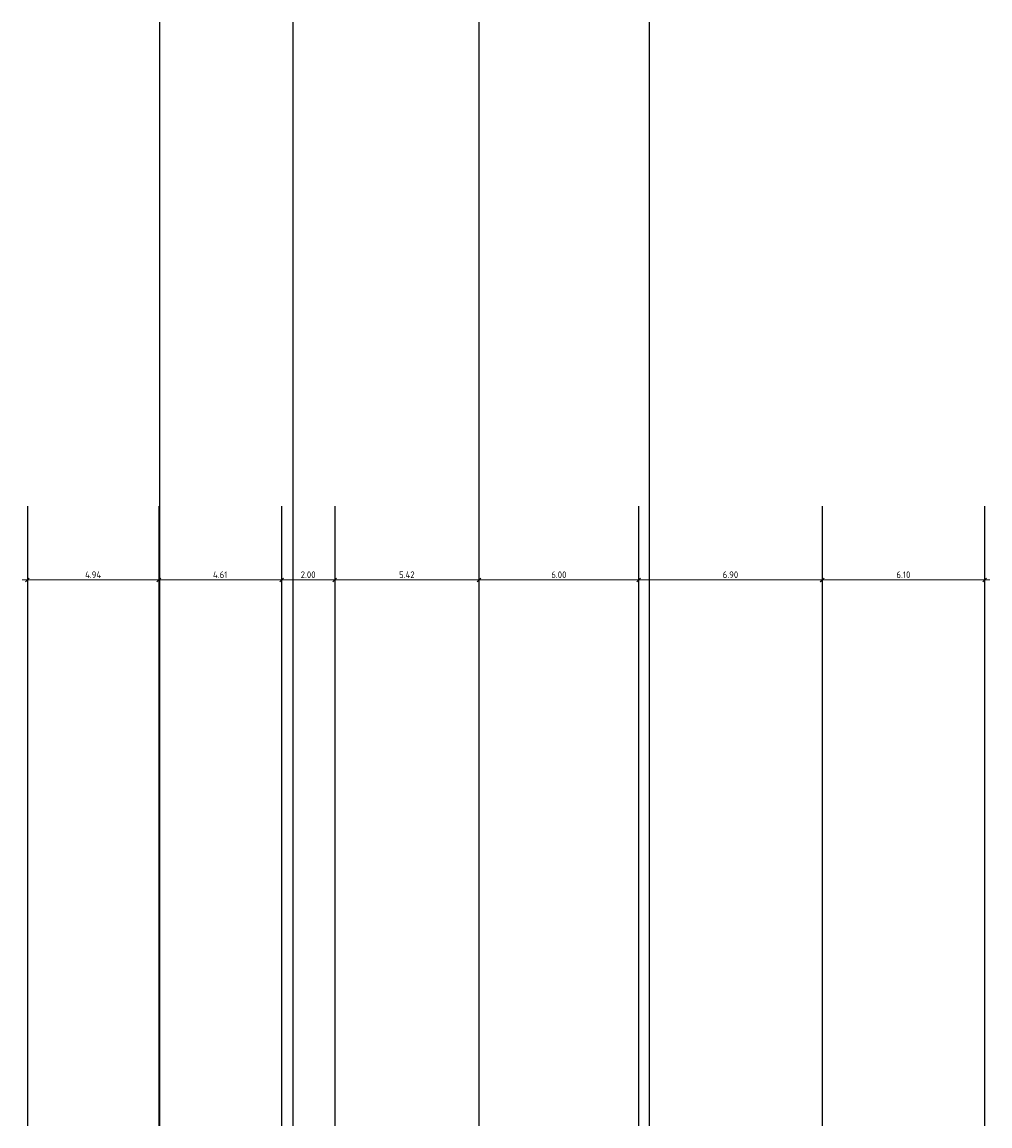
# Model space of a CAD drawing. Header units: metres. Extents: x 149234 to 159511, y 484155 to 486733.
# Tile 71 of 90: x 159373 to 159410, y 484346 to 484388. Entities that reach past the tile are written whole.
import ezdxf

# ---------------------------------------------------------------- set-up
doc = ezdxf.new("R2010")
doc.units = ezdxf.units.M
doc.layers.get('0').update_dxf_attribs({"lineweight": 25})
doc.layers.get('Defpoints').update_dxf_attribs({"color": 211, "lineweight": 25})
doc.styles.add('NLCS-ISO-M100-T25', font='NLCS-ISO.ttf')
doc.dimstyles.new('NLCS-M100-T25-SCHRAP-X_L2_H1', dxfattribs={"dimscale": 0.1, "dimtxt": 2.5, "dimasz": 1.4, "dimexe": 2, "dimexo": 2, "dimgap": 0.7, "dimtad": 1, "dimzin": 0, "dimdsep": 46, "dimtxsty": 'NLCS-ISO-M100-T25', "dimblk": 'OBLIQUE', "dimcen": 0, "dimdle": 2, "dimclrd": 256, "dimclre": 256, "dimclrt": 256, "dimadec": 1, "dimazin": 0, "dimtfac": 1, "dimtofl": 0, "dimtmove": 1, "dimatfit": 0, "dimldrblk": 'OBLIQUE', "dimfxl": 2, "dimfxlon": 1, "dimtfill": 1, "dimtfillclr": 254, "dimtolj": 1, "dimtzin": 0, "dimlwd": 18, "dimlwe": 18, "dimarcsym": 0})

# ---------------------------------------------------------------- blocks, each defined once
blk = doc.blocks.new('_Oblique')
at = {"color": 0, "linetype": 'ByBlock', "lineweight": -2}
blk.add_line((-0.5, -0.5), (0.5, 0.5), dxfattribs=at)
blk = doc.blocks.new('*D489')
at = {"layer": 'Defpoints', "linetype": 'Continuous', "lineweight": 18, "transparency": 16777216}
for p, q in [((159378.174, 484366.704), (159383.184, 484366.704)), ((159378.374, 484366.904), (159378.374, 484366.504)), ((159382.984, 484366.904), (159382.984, 484366.504))]:
    blk.add_line(p, q, dxfattribs=at)
at = {"layer": 'Defpoints', "color": 0, "transparency": 16777216}
for p in [(159378.374, 484373.353), (159382.984, 484368.185), (159382.984, 484366.704)]:
    blk.add_point(p, dxfattribs=at)
at = {"layer": 'Defpoints', "lineweight": 18, "transparency": 16777216, "xscale": 0.14, "yscale": 0.14, "zscale": 0.14, "rotation": 180}
blk.add_blockref('_Oblique', (159378.374, 484366.704), dxfattribs=at)
at = {"layer": 'Defpoints', "lineweight": 18, "transparency": 16777216, "xscale": 0.14, "yscale": 0.14, "zscale": 0.14}
blk.add_blockref('_Oblique', (159382.984, 484366.704), dxfattribs=at)
at = {"layer": 'Defpoints', "transparency": 16777216, "insert": (159380.679, 484366.899), "char_height": 0.25, "attachment_point": 5, "style": 'NLCS-ISO-M100-T25', "bg_fill": 3, "box_fill_scale": 1.1, "bg_fill_color": 256, "bg_fill_true_color": 13158600, "bg_fill_transparency": 0}
blk.add_mtext('\\A1;4.61', dxfattribs=at)
blk = doc.blocks.new('*D490')
at = {"layer": 'Defpoints', "linetype": 'Continuous', "lineweight": 18, "transparency": 16777216}
for p, q in [((159384.781, 484366.704), (159390.604, 484366.704)), ((159384.981, 484366.904), (159384.981, 484366.504)), ((159390.404, 484366.904), (159390.404, 484366.504))]:
    blk.add_line(p, q, dxfattribs=at)
at = {"layer": 'Defpoints', "color": 0, "transparency": 16777216}
for p in [(159384.981, 484373.128), (159390.404, 484372.876), (159390.404, 484366.704)]:
    blk.add_point(p, dxfattribs=at)
at = {"layer": 'Defpoints', "lineweight": 18, "transparency": 16777216, "xscale": 0.14, "yscale": 0.14, "zscale": 0.14, "rotation": 180}
blk.add_blockref('_Oblique', (159384.981, 484366.704), dxfattribs=at)
at = {"layer": 'Defpoints', "lineweight": 18, "transparency": 16777216, "xscale": 0.14, "yscale": 0.14, "zscale": 0.14}
blk.add_blockref('_Oblique', (159390.404, 484366.704), dxfattribs=at)
at = {"layer": 'Defpoints', "transparency": 16777216, "insert": (159387.693, 484366.899), "char_height": 0.25, "attachment_point": 5, "style": 'NLCS-ISO-M100-T25', "bg_fill": 3, "box_fill_scale": 1.1, "bg_fill_color": 256, "bg_fill_true_color": 13158600, "bg_fill_transparency": 0}
blk.add_mtext('\\A1;5.42', dxfattribs=at)
blk = doc.blocks.new('*D494')
at = {"layer": 'Defpoints', "linetype": 'Continuous', "lineweight": 18, "transparency": 16777216}
for p, q in [((159385.181, 484366.704), (159382.784, 484366.704)), ((159382.984, 484366.904), (159382.984, 484366.504)), ((159384.981, 484366.904), (159384.981, 484366.504))]:
    blk.add_line(p, q, dxfattribs=at)
at = {"layer": 'Defpoints', "color": 0, "transparency": 16777216}
for p in [(159384.981, 484373.128), (159382.984, 484367.873), (159382.984, 484366.704)]:
    blk.add_point(p, dxfattribs=at)
at = {"layer": 'Defpoints', "lineweight": 18, "transparency": 16777216, "xscale": 0.14, "yscale": 0.14, "zscale": 0.14, "rotation": 180}
blk.add_blockref('_Oblique', (159382.984, 484366.704), dxfattribs=at)
at = {"layer": 'Defpoints', "lineweight": 18, "transparency": 16777216, "xscale": 0.14, "yscale": 0.14, "zscale": 0.14}
blk.add_blockref('_Oblique', (159384.981, 484366.704), dxfattribs=at)
at = {"layer": 'Defpoints', "transparency": 16777216, "insert": (159383.983, 484366.899), "char_height": 0.25, "attachment_point": 5, "style": 'NLCS-ISO-M100-T25', "bg_fill": 3, "box_fill_scale": 1.1, "bg_fill_color": 256, "bg_fill_true_color": 13158600, "bg_fill_transparency": 0}
blk.add_mtext('\\A1;2.00', dxfattribs=at)
blk = doc.blocks.new('*D495')
at = {"layer": 'Defpoints', "linetype": 'Continuous', "lineweight": 18, "transparency": 16777216}
for p, q in [((159378.574, 484366.704), (159373.234, 484366.704)), ((159373.434, 484366.904), (159373.434, 484366.504)), ((159378.374, 484366.904), (159378.374, 484366.504))]:
    blk.add_line(p, q, dxfattribs=at)
at = {"layer": 'Defpoints', "color": 0, "transparency": 16777216}
for p in [(159378.374, 484373.353), (159373.434, 484371.751), (159373.434, 484366.704)]:
    blk.add_point(p, dxfattribs=at)
at = {"layer": 'Defpoints', "lineweight": 18, "transparency": 16777216, "xscale": 0.14, "yscale": 0.14, "zscale": 0.14, "rotation": 180}
blk.add_blockref('_Oblique', (159373.434, 484366.704), dxfattribs=at)
at = {"layer": 'Defpoints', "lineweight": 18, "transparency": 16777216, "xscale": 0.14, "yscale": 0.14, "zscale": 0.14}
blk.add_blockref('_Oblique', (159378.374, 484366.704), dxfattribs=at)
at = {"layer": 'Defpoints', "transparency": 16777216, "insert": (159375.904, 484366.899), "char_height": 0.25, "attachment_point": 5, "style": 'NLCS-ISO-M100-T25', "bg_fill": 3, "box_fill_scale": 1.1, "bg_fill_color": 256, "bg_fill_true_color": 13158600, "bg_fill_transparency": 0}
blk.add_mtext('\\A1;4.94', dxfattribs=at)
blk = doc.blocks.new('*D496')
at = {"layer": 'Defpoints', "linetype": 'Continuous', "lineweight": 18, "transparency": 16777216}
for p, q in [((159390.204, 484366.704), (159396.604, 484366.704)), ((159390.404, 484366.904), (159390.404, 484366.504)), ((159396.404, 484366.904), (159396.404, 484366.504))]:
    blk.add_line(p, q, dxfattribs=at)
at = {"layer": 'Defpoints', "color": 0, "transparency": 16777216}
for p in [(159390.404, 484372.876), (159396.404, 484369.471), (159396.404, 484366.704)]:
    blk.add_point(p, dxfattribs=at)
at = {"layer": 'Defpoints', "lineweight": 18, "transparency": 16777216, "xscale": 0.14, "yscale": 0.14, "zscale": 0.14, "rotation": 180}
blk.add_blockref('_Oblique', (159390.404, 484366.704), dxfattribs=at)
at = {"layer": 'Defpoints', "lineweight": 18, "transparency": 16777216, "xscale": 0.14, "yscale": 0.14, "zscale": 0.14}
blk.add_blockref('_Oblique', (159396.404, 484366.704), dxfattribs=at)
at = {"layer": 'Defpoints', "transparency": 16777216, "insert": (159393.404, 484366.899), "char_height": 0.25, "attachment_point": 5, "style": 'NLCS-ISO-M100-T25', "bg_fill": 3, "box_fill_scale": 1.1, "bg_fill_color": 256, "bg_fill_true_color": 13158600, "bg_fill_transparency": 0}
blk.add_mtext('\\A1;6.00', dxfattribs=at)
blk = doc.blocks.new('*D497')
at = {"layer": 'Defpoints', "linetype": 'Continuous', "lineweight": 18, "transparency": 16777216}
for p, q in [((159396.204, 484366.704), (159403.504, 484366.704)), ((159396.404, 484366.904), (159396.404, 484366.504)), ((159403.304, 484366.904), (159403.304, 484366.504))]:
    blk.add_line(p, q, dxfattribs=at)
at = {"layer": 'Defpoints', "color": 0, "transparency": 16777216}
for p in [(159396.404, 484369.471), (159403.304, 484369.471), (159403.304, 484366.704)]:
    blk.add_point(p, dxfattribs=at)
at = {"layer": 'Defpoints', "lineweight": 18, "transparency": 16777216, "xscale": 0.14, "yscale": 0.14, "zscale": 0.14, "rotation": 180}
blk.add_blockref('_Oblique', (159396.404, 484366.704), dxfattribs=at)
at = {"layer": 'Defpoints', "lineweight": 18, "transparency": 16777216, "xscale": 0.14, "yscale": 0.14, "zscale": 0.14}
blk.add_blockref('_Oblique', (159403.304, 484366.704), dxfattribs=at)
at = {"layer": 'Defpoints', "transparency": 16777216, "insert": (159399.854, 484366.899), "char_height": 0.25, "attachment_point": 5, "style": 'NLCS-ISO-M100-T25', "bg_fill": 3, "box_fill_scale": 1.1, "bg_fill_color": 256, "bg_fill_true_color": 13158600, "bg_fill_transparency": 0}
blk.add_mtext('\\A1;6.90', dxfattribs=at)
blk = doc.blocks.new('*D498')
at = {"layer": 'Defpoints', "linetype": 'Continuous', "lineweight": 18, "transparency": 16777216}
for p, q in [((159403.1, 484366.704), (159409.604, 484366.704)), ((159403.3, 484366.904), (159403.3, 484366.504)), ((159409.404, 484366.904), (159409.404, 484366.504))]:
    blk.add_line(p, q, dxfattribs=at)
at = {"layer": 'Defpoints', "color": 0, "transparency": 16777216}
for p in [(159403.3, 484373.818), (159409.404, 484371.751), (159409.404, 484366.704)]:
    blk.add_point(p, dxfattribs=at)
at = {"layer": 'Defpoints', "lineweight": 18, "transparency": 16777216, "xscale": 0.14, "yscale": 0.14, "zscale": 0.14, "rotation": 180}
blk.add_blockref('_Oblique', (159403.3, 484366.704), dxfattribs=at)
at = {"layer": 'Defpoints', "lineweight": 18, "transparency": 16777216, "xscale": 0.14, "yscale": 0.14, "zscale": 0.14}
blk.add_blockref('_Oblique', (159409.404, 484366.704), dxfattribs=at)
at = {"layer": 'Defpoints', "transparency": 16777216, "insert": (159406.352, 484366.899), "char_height": 0.25, "attachment_point": 5, "style": 'NLCS-ISO-M100-T25', "bg_fill": 3, "box_fill_scale": 1.1, "bg_fill_color": 256, "bg_fill_true_color": 13158600, "bg_fill_transparency": 0}
blk.add_mtext('\\A1;6.10', dxfattribs=at)

msp = doc.modelspace()

# ---------------------------------------------------------------- linework, layer by layer
at = {"layer": 'Defpoints', "color": 215, "true_color": 0xa953a0}
for p, q in [((159378.404, 484387.656), (159378.404, 484346.197)), ((159383.404, 484387.656), (159383.404, 484346.197)), ((159390.404, 484387.656), (159390.404, 484346.197)), ((159396.804, 484387.656), (159396.804, 484346.197)), ((159373.434, 484369.471), (159373.434, 484346.197)), ((159378.374, 484369.471), (159378.374, 484346.197)), ((159382.984, 484369.471), (159382.984, 484346.197)), ((159384.984, 484369.471), (159384.984, 484346.197)), ((159396.404, 484369.471), (159396.404, 484346.197)), ((159403.304, 484369.471), (159403.304, 484346.197)), ((159409.404, 484369.471), (159409.404, 484346.197))]:
    msp.add_line(p, q, dxfattribs=at)

# ---------------------------------------------------------------- next in the draw order: dimensions: what is measured, and where the dimension line sits
for base, p1, p2, picture, middle in [((159382.984, 484366.704), (159378.374, 484373.353), (159382.984, 484368.185), '*D489', (159380.679, 484366.899)), ((159390.404, 484366.704), (159384.981, 484373.128), (159390.404, 484372.876), '*D490', (159387.693, 484366.899))]:
    dim = msp.add_linear_dim(base=base, p1=p1, p2=p2, dimstyle='NLCS-M100-T25-SCHRAP-X_L2_H1', dxfattribs=at)
    dim.commit()
    dim.dimension.update_dxf_attribs({"geometry": picture, "text_midpoint": middle})

# ---------------------------------------------------------------- next in the draw order: dimensions: what is measured, and where the dimension line sits
at = {"layer": 'Defpoints'}
for base, p1, p2, picture, middle in [((159373.434, 484366.704), (159378.374, 484373.353), (159373.434, 484371.751), '*D495', (159375.904, 484366.899)), ((159382.984, 484366.704), (159384.981, 484373.128), (159382.984, 484367.873), '*D494', (159383.983, 484366.899)), ((159396.404, 484366.704), (159390.404, 484372.876), (159396.404, 484369.471), '*D496', (159393.404, 484366.899))]:
    dim = msp.add_linear_dim(base=base, p1=p1, p2=p2, dimstyle='NLCS-M100-T25-SCHRAP-X_L2_H1', dxfattribs=at)
    dim.commit()
    dim.dimension.update_dxf_attribs({"geometry": picture, "text_midpoint": middle})

# ---------------------------------------------------------------- next in the draw order: dimensions: what is measured, and where the dimension line sits
dim = msp.add_linear_dim(base=(159403.304, 484366.704), p1=(159396.404, 484369.471), p2=(159403.304, 484369.471), dimstyle='NLCS-M100-T25-SCHRAP-X_L2_H1', dxfattribs=at)
dim.commit()
dim.dimension.update_dxf_attribs({"geometry": '*D497', "text_midpoint": (159399.854, 484366.899)})

# ---------------------------------------------------------------- next in the draw order: dimensions: what is measured, and where the dimension line sits
dim = msp.add_linear_dim(base=(159409.404, 484366.704), p1=(159403.3, 484373.818), p2=(159409.404, 484371.751), dimstyle='NLCS-M100-T25-SCHRAP-X_L2_H1', dxfattribs=at)
dim.commit()
dim.dimension.update_dxf_attribs({"geometry": '*D498', "text_midpoint": (159406.352, 484366.899)})

doc.saveas('drawing.dxf')
